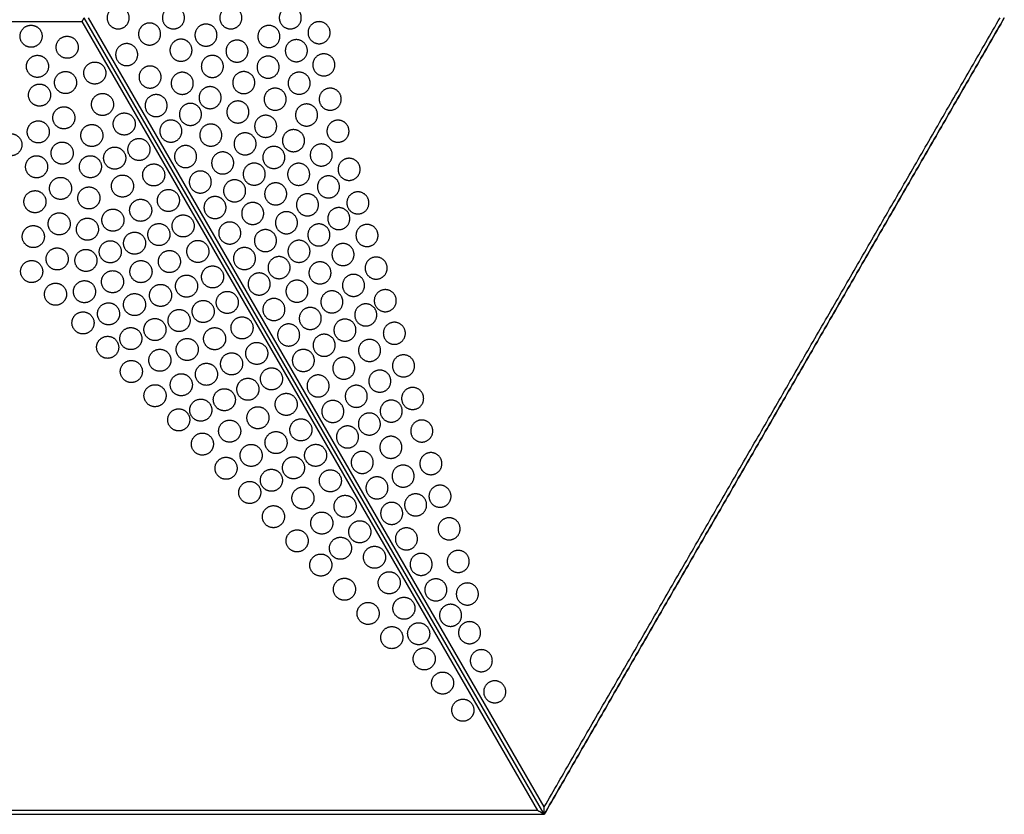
# Model space of a CAD drawing. Header units: millimetres. Extents: x -125 to 375, y 0 to 433.
# Tile 2 of 3: x 107 to 375, y 0 to 216. Entities that reach past the tile are written whole.
import ezdxf

# ---------------------------------------------------------------- set-up
doc = ezdxf.new("R2010")
doc.units = ezdxf.units.MM
doc.layers.add('Layer 01', color=18, linetype='Continuous', true_color=0x000000)

msp = doc.modelspace()

# ---------------------------------------------------------------- linework, layer by layer
at = {"layer": 'Layer 01'}
for p, q in [((248.27, 1, 77), (124.42, 215.51, 77)), ((250, 0, 76), (125, 216.51, 76)), ((250, 2, 77), (126.15, 216.51, 77)), ((250, 0), (250, 0, 74))]:
    msp.add_line(p, q, dxfattribs=at)
for points in [[(137.24, 216.51, 77), (137.24, 213.51, 77), (134.24, 213.51, 77), (131.24, 213.51, 77), (131.24, 216.51, 77), (131.24, 219.51, 77), (134.24, 219.51, 77), (137.24, 219.51, 77), (137.24, 216.51, 77)], [(152.25, 216.51, 77), (152.25, 213.51, 77), (149.25, 213.51, 77), (146.25, 213.51, 77), (146.25, 216.51, 77), (146.25, 219.51, 77), (149.25, 219.51, 77), (152.25, 219.51, 77), (152.25, 216.51, 77)], [(167.84, 216.51, 77), (167.84, 213.51, 77), (164.84, 213.51, 77), (161.84, 213.51, 77), (161.84, 216.51, 77), (161.84, 219.51, 77), (164.84, 219.51, 77), (167.84, 219.51, 77), (167.84, 216.51, 77)], [(184, 216.51, 77), (184, 213.51, 77), (181, 213.51, 77), (178, 213.51, 77), (178, 216.51, 77), (178, 219.51, 77), (181, 219.51, 77), (184, 219.51, 77), (184, 216.51, 77)], [(109.07, 208.91, 77), (111.66, 207.41, 77), (113.16, 210.01, 77), (114.66, 212.6, 77), (112.07, 214.1, 77), (109.47, 215.6, 77), (107.97, 213.01, 77), (106.47, 210.41, 77), (109.07, 208.91, 77)], [(145.77, 212.1, 77), (145.77, 209.1, 77), (142.77, 209.1, 77), (139.77, 209.1, 77), (139.77, 212.1, 77), (139.77, 215.1, 77), (142.77, 215.1, 77), (145.77, 215.1, 77), (145.77, 212.1, 77)], [(161.09, 211.81, 77), (161.09, 208.81, 77), (158.09, 208.81, 77), (155.09, 208.81, 77), (155.09, 211.81, 77), (155.09, 214.81, 77), (158.09, 214.81, 77), (161.09, 214.81, 77), (161.09, 211.81, 77)], [(178.18, 211.43, 77), (178.18, 208.43, 77), (175.18, 208.43, 77), (172.18, 208.43, 77), (172.18, 211.43, 77), (172.18, 214.43, 77), (175.18, 214.43, 77), (178.18, 214.43, 77), (178.18, 211.43, 77)], [(191.82, 212.47, 77), (191.82, 209.47, 77), (188.82, 209.47, 77), (185.82, 209.47, 77), (185.82, 212.47, 77), (185.82, 215.47, 77), (188.82, 215.47, 77), (191.82, 215.47, 77), (191.82, 212.47, 77)], [(118.88, 205.91, 77), (121.48, 204.41, 77), (122.98, 207.01, 77), (124.48, 209.6, 77), (121.88, 211.1, 77), (119.28, 212.6, 77), (117.78, 210.01, 77), (116.28, 207.41, 77), (118.88, 205.91, 77)], [(139.55, 206.51, 77), (139.55, 203.51, 77), (136.55, 203.51, 77), (133.55, 203.51, 77), (133.55, 206.51, 77), (133.55, 209.51, 77), (136.55, 209.51, 77), (139.55, 209.51, 77), (139.55, 206.51, 77)], [(154.3, 207.7, 77), (154.3, 204.7, 77), (151.3, 204.7, 77), (148.3, 204.7, 77), (148.3, 207.7, 77), (148.3, 210.7, 77), (151.3, 210.7, 77), (154.3, 210.7, 77), (154.3, 207.7, 77)], [(169.53, 207.46, 77), (169.53, 204.46, 77), (166.53, 204.46, 77), (163.53, 204.46, 77), (163.53, 207.46, 77), (163.53, 210.46, 77), (166.53, 210.46, 77), (169.53, 210.46, 77), (169.53, 207.46, 77)], [(185.65, 207.58, 77), (185.65, 204.58, 77), (182.65, 204.58, 77), (179.65, 204.58, 77), (179.65, 207.58, 77), (179.65, 210.58, 77), (182.65, 210.58, 77), (185.65, 210.58, 77), (185.65, 207.58, 77)], [(110.8, 200.72, 77), (113.4, 199.22, 77), (114.9, 201.82, 77), (116.4, 204.42, 77), (113.8, 205.92, 77), (111.21, 207.42, 77), (109.71, 204.82, 77), (108.21, 202.22, 77), (110.8, 200.72, 77)], [(162.83, 203.3, 77), (162.83, 200.3, 77), (159.83, 200.3, 77), (156.83, 200.3, 77), (156.83, 203.3, 77), (156.83, 206.3, 77), (159.83, 206.3, 77), (162.83, 206.3, 77), (162.83, 203.3, 77)], [(177.97, 203.1, 77), (177.97, 200.1, 77), (174.97, 200.1, 77), (171.97, 200.1, 77), (171.97, 203.1, 77), (171.97, 206.1, 77), (174.97, 206.1, 77), (177.97, 206.1, 77), (177.97, 203.1, 77)], [(193.11, 203.72, 77), (193.11, 200.72, 77), (190.11, 200.72, 77), (187.11, 200.72, 77), (187.11, 203.72, 77), (187.11, 206.72, 77), (190.11, 206.72, 77), (193.11, 206.72, 77), (193.11, 203.72, 77)], [(126.39, 198.91, 77), (128.98, 197.41, 77), (130.48, 200.01, 77), (131.98, 202.6, 77), (129.39, 204.1, 77), (126.79, 205.6, 77), (125.29, 203.01, 77), (123.79, 200.41, 77), (126.39, 198.91, 77)], [(145.9, 200.41, 77), (145.9, 197.41, 77), (142.9, 197.41, 77), (139.9, 197.41, 77), (139.9, 200.41, 77), (139.9, 203.41, 77), (142.9, 203.41, 77), (145.9, 203.41, 77), (145.9, 200.41, 77)], [(118.43, 196.32, 77), (121.03, 194.82, 77), (122.53, 197.42, 77), (124.03, 200.02, 77), (121.43, 201.52, 77), (118.83, 203.02, 77), (117.33, 200.42, 77), (115.83, 197.82, 77), (118.43, 196.32, 77)], [(154.65, 198.71, 77), (154.65, 195.71, 77), (151.65, 195.71, 77), (148.65, 195.71, 77), (148.65, 198.71, 77), (148.65, 201.71, 77), (151.65, 201.71, 77), (154.65, 201.71, 77), (154.65, 198.71, 77)], [(171.36, 198.9, 77), (171.36, 195.9, 77), (168.36, 195.9, 77), (165.36, 195.9, 77), (165.36, 198.9, 77), (165.36, 201.9, 77), (168.36, 201.9, 77), (171.36, 201.9, 77), (171.36, 198.9, 77)], [(186.41, 198.74, 77), (186.41, 195.74, 77), (183.41, 195.74, 77), (180.41, 195.74, 77), (180.41, 198.74, 77), (180.41, 201.74, 77), (183.41, 201.74, 77), (186.41, 201.74, 77), (186.41, 198.74, 77)], [(111.38, 192.91, 77), (113.97, 191.41, 77), (115.47, 194.01, 77), (116.97, 196.6, 77), (114.38, 198.1, 77), (111.78, 199.6, 77), (110.28, 197.01, 77), (108.78, 194.41, 77), (111.38, 192.91, 77)], [(128.48, 190.36, 77), (131.08, 188.86, 77), (132.58, 191.46, 77), (134.08, 194.05, 77), (131.48, 195.55, 77), (128.89, 197.05, 77), (127.39, 194.46, 77), (125.89, 191.86, 77), (128.48, 190.36, 77)], [(147.55, 192.65, 77), (147.55, 189.65, 77), (144.55, 189.65, 77), (141.55, 189.65, 77), (141.55, 192.65, 77), (141.55, 195.65, 77), (144.55, 195.65, 77), (147.55, 195.65, 77), (147.55, 192.65, 77)], [(162.21, 194.81, 77), (162.21, 191.81, 77), (159.21, 191.81, 77), (156.21, 191.81, 77), (156.21, 194.81, 77), (156.21, 197.81, 77), (159.21, 197.81, 77), (162.21, 197.81, 77), (162.21, 194.81, 77)], [(179.89, 194.39, 77), (179.89, 191.39, 77), (176.89, 191.39, 77), (173.89, 191.39, 77), (173.89, 194.39, 77), (173.89, 197.39, 77), (176.89, 197.39, 77), (179.89, 197.39, 77), (179.89, 194.39, 77)], [(194.85, 194.39, 77), (194.85, 191.39, 77), (191.85, 191.39, 77), (188.85, 191.39, 77), (188.85, 194.39, 77), (188.85, 197.39, 77), (191.85, 197.39, 77), (194.85, 197.39, 77), (194.85, 194.39, 77)], [(156.87, 190.26, 77), (156.87, 187.26, 77), (153.87, 187.26, 77), (150.87, 187.26, 77), (150.87, 190.26, 77), (150.87, 193.26, 77), (153.87, 193.26, 77), (156.87, 193.26, 77), (156.87, 190.26, 77)], [(169.76, 190.91, 77), (169.76, 187.91, 77), (166.76, 187.91, 77), (163.76, 187.91, 77), (163.76, 190.91, 77), (163.76, 193.91, 77), (166.76, 193.91, 77), (169.76, 193.91, 77), (169.76, 190.91, 77)], [(188.42, 190.09, 77), (188.42, 187.09, 77), (185.42, 187.09, 77), (182.42, 187.09, 77), (182.42, 190.09, 77), (182.42, 193.09, 77), (185.42, 193.09, 77), (188.42, 193.09, 77), (188.42, 190.09, 77)], [(117.98, 186.73, 77), (120.57, 185.23, 77), (122.07, 187.83, 77), (123.57, 190.43, 77), (120.98, 191.93, 77), (118.38, 193.43, 77), (116.88, 190.83, 77), (115.38, 188.23, 77), (117.98, 186.73, 77)], [(134.39, 185.05, 77), (136.98, 183.55, 77), (138.48, 186.15, 77), (139.98, 188.75, 77), (137.39, 190.25, 77), (134.79, 191.75, 77), (133.29, 189.15, 77), (131.79, 186.55, 77), (134.39, 185.05, 77)], [(177.31, 187.02, 77), (177.31, 184.02, 77), (174.31, 184.02, 77), (171.31, 184.02, 77), (171.31, 187.02, 77), (171.31, 190.02, 77), (174.31, 190.02, 77), (177.31, 190.02, 77), (177.31, 187.02, 77)], [(111.02, 182.91, 77), (113.62, 181.41, 77), (115.12, 184.01, 77), (116.62, 186.6, 77), (114.02, 188.1, 77), (111.43, 189.6, 77), (109.93, 187.01, 77), (108.43, 184.41, 77), (111.02, 182.91, 77)], [(125.58, 181.93, 77), (128.18, 180.43, 77), (129.68, 183.03, 77), (131.18, 185.62, 77), (128.58, 187.12, 77), (125.99, 188.62, 77), (124.49, 186.03, 77), (122.99, 183.43, 77), (125.58, 181.93, 77)], [(151.55, 185.72, 77), (151.55, 182.72, 77), (148.55, 182.72, 77), (145.55, 182.72, 77), (145.55, 185.72, 77), (145.55, 188.72, 77), (148.55, 188.72, 77), (151.55, 188.72, 77), (151.55, 185.72, 77)], [(162.4, 184.63, 77), (162.4, 181.63, 77), (159.4, 181.63, 77), (156.4, 181.63, 77), (156.4, 184.63, 77), (156.4, 187.63, 77), (159.4, 187.63, 77), (162.4, 187.63, 77), (162.4, 184.63, 77)], [(196.96, 185.69, 77), (196.96, 182.69, 77), (193.96, 182.69, 77), (190.96, 182.69, 77), (190.96, 185.69, 77), (190.96, 188.69, 77), (193.96, 188.69, 77), (196.96, 188.69, 77), (196.96, 185.69, 77)], [(103.58, 179.41, 77), (106.18, 177.91, 77), (107.68, 180.51, 77), (109.18, 183.1, 77), (106.58, 184.6, 77), (103.98, 186.1, 77), (102.48, 183.51, 77), (100.98, 180.91, 77), (103.58, 179.41, 77)], [(171.72, 182.25, 77), (171.72, 179.25, 77), (168.72, 179.25, 77), (165.72, 179.25, 77), (165.72, 182.25, 77), (165.72, 185.25, 77), (168.72, 185.25, 77), (171.72, 185.25, 77), (171.72, 182.25, 77)], [(184.87, 183.12, 77), (184.87, 180.12, 77), (181.87, 180.12, 77), (178.87, 180.12, 77), (178.87, 183.12, 77), (178.87, 186.12, 77), (181.87, 186.12, 77), (184.87, 186.12, 77), (184.87, 183.12, 77)], [(117.52, 177.14, 77), (120.12, 175.64, 77), (121.62, 178.24, 77), (123.12, 180.84, 77), (120.52, 182.34, 77), (117.92, 183.84, 77), (116.42, 181.24, 77), (114.92, 178.64, 77), (117.52, 177.14, 77)], [(138.39, 178.12, 77), (140.98, 176.62, 77), (142.48, 179.22, 77), (143.98, 181.82, 77), (141.39, 183.32, 77), (138.79, 184.82, 77), (137.29, 182.22, 77), (135.79, 179.62, 77), (138.39, 178.12, 77)], [(192.42, 179.22, 77), (192.42, 176.22, 77), (189.42, 176.22, 77), (186.42, 176.22, 77), (186.42, 179.22, 77), (186.42, 182.22, 77), (189.42, 182.22, 77), (192.42, 182.22, 77), (192.42, 179.22, 77)], [(131.79, 175.78, 77), (134.39, 174.28, 77), (135.89, 176.88, 77), (137.39, 179.48, 77), (134.79, 180.98, 77), (132.19, 182.48, 77), (130.69, 179.88, 77), (129.19, 177.28, 77), (131.79, 175.78, 77)], [(155.55, 178.79, 77), (155.55, 175.79, 77), (152.55, 175.79, 77), (149.55, 175.79, 77), (149.55, 178.79, 77), (149.55, 181.79, 77), (152.55, 181.79, 77), (155.55, 181.79, 77), (155.55, 178.79, 77)], [(165.63, 177.06, 77), (165.63, 174.06, 77), (162.63, 174.06, 77), (159.63, 174.06, 77), (159.63, 177.06, 77), (159.63, 180.06, 77), (162.63, 180.06, 77), (165.63, 180.06, 77), (165.63, 177.06, 77)], [(179.53, 178.56, 77), (179.53, 175.56, 77), (176.53, 175.56, 77), (173.53, 175.56, 77), (173.53, 178.56, 77), (173.53, 181.56, 77), (176.53, 181.56, 77), (179.53, 181.56, 77), (179.53, 178.56, 77)], [(110.57, 173.42, 77), (113.17, 171.92, 77), (114.67, 174.52, 77), (116.17, 177.12, 77), (113.57, 178.62, 77), (110.98, 180.12, 77), (109.48, 177.52, 77), (107.98, 174.92, 77), (110.57, 173.42, 77)], [(125.18, 173.44, 77), (127.78, 171.94, 77), (129.28, 174.53, 77), (130.78, 177.13, 77), (128.18, 178.63, 77), (125.59, 180.13, 77), (124.09, 177.53, 77), (122.59, 174.94, 77), (125.18, 173.44, 77)], [(142.39, 171.2, 77), (144.98, 169.7, 77), (146.48, 172.29, 77), (147.98, 174.89, 77), (145.39, 176.39, 77), (142.79, 177.89, 77), (141.29, 175.29, 77), (139.79, 172.7, 77), (142.39, 171.2, 77)], [(174.2, 174.02, 77), (174.2, 171.02, 77), (171.2, 171.02, 77), (168.2, 171.02, 77), (168.2, 174.02, 77), (168.2, 177.02, 77), (171.2, 177.02, 77), (174.2, 177.02, 77), (174.2, 174.02, 77)], [(186.27, 173.97, 77), (186.27, 170.97, 77), (183.27, 170.97, 77), (180.27, 170.97, 77), (180.27, 173.97, 77), (180.27, 176.97, 77), (183.27, 176.97, 77), (186.27, 176.97, 77), (186.27, 173.97, 77)], [(199.98, 175.32, 77), (199.98, 172.32, 77), (196.98, 172.32, 77), (193.98, 172.32, 77), (193.98, 175.32, 77), (193.98, 178.32, 77), (196.98, 178.32, 77), (199.98, 178.32, 77), (199.98, 175.32, 77)], [(159.55, 171.87, 77), (159.55, 168.87, 77), (156.55, 168.87, 77), (153.55, 168.87, 77), (153.55, 171.87, 77), (153.55, 174.87, 77), (156.55, 174.87, 77), (159.55, 174.87, 77), (159.55, 171.87, 77)], [(117.07, 167.55, 77), (119.67, 166.05, 77), (121.17, 168.65, 77), (122.67, 171.25, 77), (120.07, 172.75, 77), (117.47, 174.25, 77), (115.97, 171.65, 77), (114.47, 169.05, 77), (117.07, 167.55, 77)], [(133.91, 168.18, 77), (136.5, 166.68, 77), (138, 169.28, 77), (139.5, 171.88, 77), (136.91, 173.38, 77), (134.31, 174.88, 77), (132.81, 172.28, 77), (131.31, 169.68, 77), (133.91, 168.18, 77)], [(168.87, 169.48, 77), (168.87, 166.48, 77), (165.87, 166.48, 77), (162.87, 166.48, 77), (162.87, 169.48, 77), (162.87, 172.48, 77), (165.87, 172.48, 77), (168.87, 172.48, 77), (168.87, 169.48, 77)], [(180.03, 168.65, 77), (180.03, 165.65, 77), (177.03, 165.65, 77), (174.03, 165.65, 77), (174.03, 168.65, 77), (174.03, 171.65, 77), (177.03, 171.65, 77), (180.03, 171.65, 77), (180.03, 168.65, 77)], [(194.37, 170.55, 77), (194.37, 167.55, 77), (191.37, 167.55, 77), (188.37, 167.55, 77), (188.37, 170.55, 77), (188.37, 173.55, 77), (191.37, 173.55, 77), (194.37, 173.55, 77), (194.37, 170.55, 77)], [(110.13, 163.93, 77), (112.72, 162.43, 77), (114.22, 165.03, 77), (115.72, 167.63, 77), (113.13, 169.13, 77), (110.53, 170.63, 77), (109.03, 168.03, 77), (107.53, 165.43, 77), (110.13, 163.93, 77)], [(124.78, 164.95, 77), (127.38, 163.45, 77), (128.88, 166.04, 77), (130.38, 168.64, 77), (127.78, 170.14, 77), (125.18, 171.64, 77), (123.68, 169.04, 77), (122.18, 166.45, 77), (124.78, 164.95, 77)], [(146.39, 164.27, 77), (148.98, 162.77, 77), (150.48, 165.37, 77), (151.98, 167.96, 77), (149.39, 169.46, 77), (146.79, 170.96, 77), (145.29, 168.37, 77), (143.79, 165.77, 77), (146.39, 164.27, 77)], [(188.67, 165.68, 77), (188.67, 162.68, 77), (185.67, 162.68, 77), (182.67, 162.68, 77), (182.67, 165.68, 77), (182.67, 168.68, 77), (185.67, 168.68, 77), (188.67, 168.68, 77), (188.67, 165.68, 77)], [(202.37, 166.2, 77), (202.37, 163.2, 77), (199.37, 163.2, 77), (196.37, 163.2, 77), (196.37, 166.2, 77), (196.37, 169.2, 77), (199.37, 169.2, 77), (202.37, 169.2, 77), (202.37, 166.2, 77)], [(138.85, 161.59, 77), (141.45, 160.09, 77), (142.95, 162.69, 77), (144.45, 165.29, 77), (141.85, 166.79, 77), (139.25, 168.29, 77), (137.75, 165.69, 77), (136.25, 163.09, 77), (138.85, 161.59, 77)], [(163.55, 164.94, 77), (163.55, 161.94, 77), (160.55, 161.94, 77), (157.55, 161.94, 77), (157.55, 164.94, 77), (157.55, 167.94, 77), (160.55, 167.94, 77), (163.55, 167.94, 77), (163.55, 164.94, 77)], [(173.79, 163.33, 77), (173.79, 160.33, 77), (170.79, 160.33, 77), (167.79, 160.33, 77), (167.79, 163.33, 77), (167.79, 166.33, 77), (170.79, 166.33, 77), (173.79, 166.33, 77), (173.79, 163.33, 77)], [(116.71, 157.91, 77), (119.31, 156.41, 77), (120.81, 159.01, 77), (122.31, 161.6, 77), (119.71, 163.1, 77), (117.11, 164.6, 77), (115.61, 162.01, 77), (114.11, 159.41, 77), (116.71, 157.91, 77)], [(131.31, 158.91, 77), (133.91, 157.41, 77), (135.41, 160.01, 77), (136.91, 162.61, 77), (134.31, 164.11, 77), (131.71, 165.61, 77), (130.21, 163.01, 77), (128.71, 160.41, 77), (131.31, 158.91, 77)], [(182.96, 160.81, 77), (182.96, 157.81, 77), (179.96, 157.81, 77), (176.96, 157.81, 77), (176.96, 160.81, 77), (176.96, 163.81, 77), (179.96, 163.81, 77), (182.96, 163.81, 77), (182.96, 160.81, 77)], [(197.18, 161.93, 77), (197.18, 158.93, 77), (194.18, 158.93, 77), (191.18, 158.93, 77), (191.18, 161.93, 77), (191.18, 164.93, 77), (194.18, 164.93, 77), (197.18, 164.93, 77), (197.18, 161.93, 77)], [(124.38, 156.46, 77), (126.98, 154.96, 77), (128.48, 157.55, 77), (129.98, 160.15, 77), (127.38, 161.65, 77), (124.78, 163.15, 77), (123.28, 160.55, 77), (121.78, 157.96, 77), (124.38, 156.46, 77)], [(143.79, 155, 77), (146.39, 153.5, 77), (147.89, 156.1, 77), (149.39, 158.69, 77), (146.79, 160.19, 77), (144.19, 161.69, 77), (142.69, 159.1, 77), (141.19, 156.5, 77), (143.79, 155, 77)], [(150.39, 157.34, 77), (152.98, 155.84, 77), (154.48, 158.44, 77), (155.98, 161.04, 77), (153.39, 162.54, 77), (150.79, 164.04, 77), (149.29, 161.44, 77), (147.79, 158.84, 77), (150.39, 157.34, 77)], [(167.55, 158.01, 77), (167.55, 155.01, 77), (164.55, 155.01, 77), (161.55, 155.01, 77), (161.55, 158.01, 77), (161.55, 161.01, 77), (164.55, 161.01, 77), (167.55, 161.01, 77), (167.55, 158.01, 77)], [(109.68, 154.44, 77), (112.28, 152.94, 77), (113.78, 155.54, 77), (115.28, 158.14, 77), (112.68, 159.64, 77), (110.08, 161.14, 77), (108.58, 158.54, 77), (107.08, 155.94, 77), (109.68, 154.44, 77)], [(137.19, 152.66, 77), (139.79, 151.16, 77), (141.29, 153.75, 77), (142.79, 156.35, 77), (140.19, 157.85, 77), (137.6, 159.35, 77), (136.1, 156.75, 77), (134.6, 154.16, 77), (137.19, 152.66, 77)], [(177.25, 155.95, 77), (177.25, 152.95, 77), (174.25, 152.95, 77), (171.25, 152.95, 77), (171.25, 155.95, 77), (171.25, 158.95, 77), (174.25, 158.95, 77), (177.25, 158.95, 77), (177.25, 155.95, 77)], [(191.77, 157.49, 77), (191.77, 154.49, 77), (188.77, 154.49, 77), (185.77, 154.49, 77), (185.77, 157.49, 77), (185.77, 160.49, 77), (188.77, 160.49, 77), (191.77, 160.49, 77), (191.77, 157.49, 77)], [(204.85, 157.34, 77), (204.85, 154.34, 77), (201.85, 154.34, 77), (198.85, 154.34, 77), (198.85, 157.34, 77), (198.85, 160.34, 77), (201.85, 160.34, 77), (204.85, 160.34, 77), (204.85, 157.34, 77)], [(130.6, 150.31, 77), (133.19, 148.81, 77), (134.69, 151.41, 77), (136.19, 154.01, 77), (133.6, 155.51, 77), (131, 157.01, 77), (129.5, 154.41, 77), (128, 151.81, 77), (130.6, 150.31, 77)], [(154.39, 150.41, 77), (156.98, 148.91, 77), (158.48, 151.51, 77), (159.98, 154.11, 77), (157.39, 155.61, 77), (154.79, 157.11, 77), (153.29, 154.51, 77), (151.79, 151.91, 77), (154.39, 150.41, 77)], [(186.36, 153.04, 77), (186.36, 150.04, 77), (183.36, 150.04, 77), (180.36, 150.04, 77), (180.36, 153.04, 77), (180.36, 156.04, 77), (183.36, 156.04, 77), (186.36, 156.04, 77), (186.36, 153.04, 77)], [(116.16, 148.37, 77), (118.76, 146.87, 77), (120.26, 149.47, 77), (121.76, 152.07, 77), (119.16, 153.57, 77), (116.56, 155.07, 77), (115.06, 152.47, 77), (113.56, 149.87, 77), (116.16, 148.37, 77)], [(123.98, 147.97, 77), (126.58, 146.47, 77), (128.08, 149.06, 77), (129.58, 151.66, 77), (126.98, 153.16, 77), (124.38, 154.66, 77), (122.88, 152.06, 77), (121.38, 149.47, 77), (123.98, 147.97, 77)], [(146.66, 147.67, 77), (149.26, 146.17, 77), (150.76, 148.77, 77), (152.26, 151.36, 77), (149.66, 152.86, 77), (147.06, 154.36, 77), (145.56, 151.77, 77), (144.06, 149.17, 77), (146.66, 147.67, 77)], [(171.55, 151.08, 77), (171.55, 148.08, 77), (168.55, 148.08, 77), (165.55, 148.08, 77), (165.55, 151.08, 77), (165.55, 154.08, 77), (168.55, 154.08, 77), (171.55, 154.08, 77), (171.55, 151.08, 77)], [(198.33, 152.16, 77), (198.33, 149.16, 77), (195.33, 149.16, 77), (192.33, 149.16, 77), (192.33, 152.16, 77), (192.33, 155.16, 77), (195.33, 155.16, 77), (198.33, 155.16, 77), (198.33, 152.16, 77)], [(109.23, 144.95, 77), (111.83, 143.45, 77), (113.33, 146.05, 77), (114.83, 148.65, 77), (112.23, 150.15, 77), (109.63, 151.65, 77), (108.13, 149.05, 77), (106.63, 146.45, 77), (109.23, 144.95, 77)], [(138.93, 144.92, 77), (141.53, 143.42, 77), (143.03, 146.02, 77), (144.53, 148.62, 77), (141.93, 150.12, 77), (139.33, 151.62, 77), (137.83, 149.02, 77), (136.33, 146.42, 77), (138.93, 144.92, 77)], [(180.95, 148.6, 77), (180.95, 145.6, 77), (177.95, 145.6, 77), (174.95, 145.6, 77), (174.95, 148.6, 77), (174.95, 151.6, 77), (177.95, 151.6, 77), (180.95, 151.6, 77), (180.95, 148.6, 77)], [(192.07, 147.18, 77), (192.07, 144.18, 77), (189.07, 144.18, 77), (186.07, 144.18, 77), (186.07, 147.18, 77), (186.07, 150.18, 77), (189.07, 150.18, 77), (192.07, 150.18, 77), (192.07, 147.18, 77)], [(207.33, 148.48, 77), (207.33, 145.48, 77), (204.33, 145.48, 77), (201.33, 145.48, 77), (201.33, 148.48, 77), (201.33, 151.48, 77), (204.33, 151.48, 77), (207.33, 151.48, 77), (207.33, 148.48, 77)], [(131.2, 142.18, 77), (133.8, 140.68, 77), (135.3, 143.28, 77), (136.8, 145.88, 77), (134.2, 147.38, 77), (131.61, 148.88, 77), (130.11, 146.28, 77), (128.61, 143.68, 77), (131.2, 142.18, 77)], [(158.39, 143.48, 77), (160.98, 141.98, 77), (162.48, 144.58, 77), (163.98, 147.18, 77), (161.39, 148.68, 77), (158.79, 150.18, 77), (157.29, 147.58, 77), (155.79, 144.98, 77), (158.39, 143.48, 77)], [(175.55, 144.15, 77), (175.55, 141.15, 77), (172.55, 141.15, 77), (169.55, 141.15, 77), (169.55, 144.15, 77), (169.55, 147.15, 77), (172.55, 147.15, 77), (175.55, 147.15, 77), (175.55, 144.15, 77)], [(123.58, 139.47, 77), (126.18, 137.97, 77), (127.68, 140.57, 77), (129.18, 143.17, 77), (126.58, 144.67, 77), (123.98, 146.17, 77), (122.48, 143.57, 77), (120.98, 140.97, 77), (123.58, 139.47, 77)], [(151.32, 140.97, 77), (153.92, 139.47, 77), (155.42, 142.07, 77), (156.92, 144.67, 77), (154.32, 146.17, 77), (151.72, 147.67, 77), (150.22, 145.07, 77), (148.72, 142.47, 77), (151.32, 140.97, 77)], [(185.81, 142.2, 77), (185.81, 139.2, 77), (182.81, 139.2, 77), (179.81, 139.2, 77), (179.81, 142.2, 77), (179.81, 145.2, 77), (182.81, 145.2, 77), (185.81, 145.2, 77), (185.81, 142.2, 77)], [(201.18, 143.78, 77), (201.18, 140.78, 77), (198.18, 140.78, 77), (195.18, 140.78, 77), (195.18, 143.78, 77), (195.18, 146.78, 77), (198.18, 146.78, 77), (201.18, 146.78, 77), (201.18, 143.78, 77)], [(115.71, 138.78, 77), (118.31, 137.28, 77), (119.81, 139.88, 77), (121.31, 142.48, 77), (118.71, 143.98, 77), (116.11, 145.48, 77), (114.61, 142.88, 77), (113.11, 140.28, 77), (115.71, 138.78, 77)], [(144.25, 138.46, 77), (146.85, 136.96, 77), (148.35, 139.56, 77), (149.85, 142.16, 77), (147.25, 143.66, 77), (144.65, 145.16, 77), (143.15, 142.56, 77), (141.65, 139.96, 77), (144.25, 138.46, 77)], [(162.39, 136.55, 77), (164.98, 135.05, 77), (166.48, 137.65, 77), (167.98, 140.25, 77), (165.39, 141.75, 77), (162.79, 143.25, 77), (161.29, 140.65, 77), (159.79, 138.05, 77), (162.39, 136.55, 77)], [(195.3, 139.29, 77), (195.3, 136.29, 77), (192.3, 136.29, 77), (189.3, 136.29, 77), (189.3, 139.29, 77), (189.3, 142.29, 77), (192.3, 142.29, 77), (195.3, 142.29, 77), (195.3, 139.29, 77)], [(209.81, 139.62, 77), (209.81, 136.62, 77), (206.81, 136.62, 77), (203.81, 136.62, 77), (203.81, 139.62, 77), (203.81, 142.62, 77), (206.81, 142.62, 77), (209.81, 142.62, 77), (209.81, 139.62, 77)], [(137.18, 135.96, 77), (139.78, 134.46, 77), (141.28, 137.05, 77), (142.78, 139.65, 77), (140.18, 141.15, 77), (137.59, 142.65, 77), (136.09, 140.05, 77), (134.59, 137.46, 77), (137.18, 135.96, 77)], [(155.83, 134.09, 77), (158.43, 132.59, 77), (159.93, 135.19, 77), (161.43, 137.79, 77), (158.83, 139.29, 77), (156.24, 140.79, 77), (154.74, 138.19, 77), (153.24, 135.59, 77), (155.83, 134.09, 77)], [(179.55, 137.22, 77), (179.55, 134.22, 77), (176.55, 134.22, 77), (173.55, 134.22, 77), (173.55, 137.22, 77), (173.55, 140.22, 77), (176.55, 140.22, 77), (179.55, 140.22, 77), (179.55, 137.22, 77)], [(123.18, 130.98, 77), (125.78, 129.48, 77), (127.28, 132.08, 77), (128.78, 134.68, 77), (126.18, 136.18, 77), (123.58, 137.68, 77), (122.08, 135.08, 77), (120.58, 132.48, 77), (123.18, 130.98, 77)], [(130.12, 133.45, 77), (132.71, 131.95, 77), (134.21, 134.54, 77), (135.71, 137.14, 77), (133.12, 138.64, 77), (130.52, 140.14, 77), (129.02, 137.54, 77), (127.52, 134.95, 77), (130.12, 133.45, 77)], [(149.28, 131.63, 77), (151.88, 130.13, 77), (153.38, 132.73, 77), (154.88, 135.33, 77), (152.28, 136.83, 77), (149.68, 138.33, 77), (148.18, 135.73, 77), (146.68, 133.13, 77), (149.28, 131.63, 77)], [(189.43, 134.79, 77), (189.43, 131.79, 77), (186.43, 131.79, 77), (183.43, 131.79, 77), (183.43, 134.79, 77), (183.43, 137.79, 77), (186.43, 137.79, 77), (189.43, 137.79, 77), (189.43, 134.79, 77)], [(204.51, 135.75, 77), (204.51, 132.75, 77), (201.51, 132.75, 77), (198.51, 132.75, 77), (198.51, 135.75, 77), (198.51, 138.75, 77), (201.51, 138.75, 77), (204.51, 138.75, 77), (204.51, 135.75, 77)], [(142.73, 129.17, 77), (145.33, 127.67, 77), (146.83, 130.27, 77), (148.33, 132.87, 77), (145.73, 134.37, 77), (143.13, 135.87, 77), (141.63, 133.27, 77), (140.13, 130.67, 77), (142.73, 129.17, 77)], [(166.39, 129.63, 77), (168.98, 128.13, 77), (170.48, 130.72, 77), (171.98, 133.32, 77), (169.39, 134.82, 77), (166.79, 136.32, 77), (165.29, 133.72, 77), (163.79, 131.13, 77), (166.39, 129.63, 77)], [(198.85, 131.62, 77), (198.85, 128.62, 77), (195.85, 128.62, 77), (192.85, 128.62, 77), (192.85, 131.62, 77), (192.85, 134.62, 77), (195.85, 134.62, 77), (198.85, 134.62, 77), (198.85, 131.62, 77)], [(136.17, 126.71, 77), (138.77, 125.21, 77), (140.27, 127.81, 77), (141.77, 130.41, 77), (139.17, 131.91, 77), (136.58, 133.41, 77), (135.08, 130.81, 77), (133.58, 128.21, 77), (136.17, 126.71, 77)], [(158.94, 126.69, 77), (161.54, 125.19, 77), (163.04, 127.79, 77), (164.54, 130.39, 77), (161.94, 131.89, 77), (159.35, 133.39, 77), (157.85, 130.79, 77), (156.35, 128.19, 77), (158.94, 126.69, 77)], [(183.55, 130.3, 77), (183.55, 127.3, 77), (180.55, 127.3, 77), (177.55, 127.3, 77), (177.55, 130.3, 77), (177.55, 133.3, 77), (180.55, 133.3, 77), (183.55, 133.3, 77), (183.55, 130.3, 77)], [(212.28, 130.76, 77), (212.28, 127.76, 77), (209.28, 127.76, 77), (206.28, 127.76, 77), (206.28, 130.76, 77), (206.28, 133.76, 77), (209.28, 133.76, 77), (212.28, 133.76, 77), (212.28, 130.76, 77)], [(129.88, 124.35, 77), (132.48, 122.85, 77), (133.98, 125.45, 77), (135.48, 128.04, 77), (132.88, 129.54, 77), (130.28, 131.04, 77), (128.78, 128.45, 77), (127.28, 125.85, 77), (129.88, 124.35, 77)], [(151.5, 123.76, 77), (154.1, 122.26, 77), (155.6, 124.86, 77), (157.1, 127.45, 77), (154.5, 128.95, 77), (151.9, 130.45, 77), (150.4, 127.86, 77), (148.9, 125.26, 77), (151.5, 123.76, 77)], [(193.2, 127.5, 77), (193.2, 124.5, 77), (190.2, 124.5, 77), (187.2, 124.5, 77), (187.2, 127.5, 77), (187.2, 130.5, 77), (190.2, 130.5, 77), (193.2, 130.5, 77), (193.2, 127.5, 77)], [(205.54, 126.1, 77), (205.54, 123.1, 77), (202.54, 123.1, 77), (199.54, 123.1, 77), (199.54, 126.1, 77), (199.54, 129.1, 77), (202.54, 129.1, 77), (205.54, 129.1, 77), (205.54, 126.1, 77)], [(144.06, 120.82, 77), (146.66, 119.32, 77), (148.16, 121.92, 77), (149.66, 124.52, 77), (147.06, 126.02, 77), (144.46, 127.52, 77), (142.96, 124.92, 77), (141.46, 122.32, 77), (144.06, 120.82, 77)], [(170.39, 122.7, 77), (172.98, 121.2, 77), (174.48, 123.8, 77), (175.98, 126.39, 77), (173.39, 127.89, 77), (170.79, 129.39, 77), (169.29, 126.8, 77), (167.79, 124.2, 77), (170.39, 122.7, 77)], [(187.55, 123.37, 77), (187.55, 120.37, 77), (184.55, 120.37, 77), (181.55, 120.37, 77), (181.55, 123.37, 77), (181.55, 126.37, 77), (184.55, 126.37, 77), (187.55, 126.37, 77), (187.55, 123.37, 77)], [(136.32, 117.77, 77), (138.91, 116.27, 77), (140.41, 118.87, 77), (141.91, 121.47, 77), (139.32, 122.97, 77), (136.72, 124.47, 77), (135.22, 121.87, 77), (133.72, 119.27, 77), (136.32, 117.77, 77)], [(163.55, 119.85, 77), (166.15, 118.35, 77), (167.65, 120.95, 77), (169.15, 123.55, 77), (166.55, 125.05, 77), (163.96, 126.55, 77), (162.46, 123.95, 77), (160.96, 121.35, 77), (163.55, 119.85, 77)], [(198.54, 121.27, 77), (198.54, 118.27, 77), (195.54, 118.27, 77), (192.54, 118.27, 77), (192.54, 121.27, 77), (192.54, 124.27, 77), (195.54, 124.27, 77), (198.54, 124.27, 77), (198.54, 121.27, 77)], [(214.76, 121.9, 77), (214.76, 118.9, 77), (211.76, 118.9, 77), (208.76, 118.9, 77), (208.76, 121.9, 77), (208.76, 124.9, 77), (211.76, 124.9, 77), (214.76, 124.9, 77), (214.76, 121.9, 77)], [(156.72, 117.01, 77), (159.32, 115.51, 77), (160.82, 118.11, 77), (162.32, 120.71, 77), (159.72, 122.21, 77), (157.12, 123.71, 77), (155.62, 121.11, 77), (154.12, 118.51, 77), (156.72, 117.01, 77)], [(174.39, 115.77, 77), (176.98, 114.27, 77), (178.48, 116.87, 77), (179.98, 119.47, 77), (177.39, 120.97, 77), (174.79, 122.47, 77), (173.29, 119.87, 77), (171.79, 117.27, 77), (174.39, 115.77, 77)], [(208.32, 117.75, 77), (208.32, 114.75, 77), (205.32, 114.75, 77), (202.32, 114.75, 77), (202.32, 117.75, 77), (202.32, 120.75, 77), (205.32, 120.75, 77), (208.32, 120.75, 77), (208.32, 117.75, 77)], [(149.89, 114.17, 77), (152.49, 112.67, 77), (153.99, 115.27, 77), (155.49, 117.86, 77), (152.89, 119.36, 77), (150.29, 120.86, 77), (148.79, 118.27, 77), (147.29, 115.67, 77), (149.89, 114.17, 77)], [(167.99, 112.94, 77), (170.58, 111.44, 77), (172.08, 114.04, 77), (173.58, 116.63, 77), (170.99, 118.13, 77), (168.39, 119.63, 77), (166.89, 117.04, 77), (165.39, 114.44, 77), (167.99, 112.94, 77)], [(191.55, 116.44, 77), (191.55, 113.44, 77), (188.55, 113.44, 77), (185.55, 113.44, 77), (185.55, 116.44, 77), (185.55, 119.44, 77), (188.55, 119.44, 77), (191.55, 119.44, 77), (191.55, 116.44, 77)], [(142.75, 111.2, 77), (145.35, 109.7, 77), (146.85, 112.29, 77), (148.35, 114.89, 77), (145.75, 116.39, 77), (143.15, 117.89, 77), (141.65, 115.29, 77), (140.15, 112.7, 77), (142.75, 111.2, 77)], [(161.58, 110.11, 77), (164.18, 108.61, 77), (165.68, 111.2, 77), (167.18, 113.8, 77), (164.58, 115.3, 77), (161.99, 116.8, 77), (160.49, 114.2, 77), (158.99, 111.61, 77), (161.58, 110.11, 77)], [(201.93, 113.63, 77), (201.93, 110.63, 77), (198.93, 110.63, 77), (195.93, 110.63, 77), (195.93, 113.63, 77), (195.93, 116.63, 77), (198.93, 116.63, 77), (201.93, 116.63, 77), (201.93, 113.63, 77)], [(217.24, 113.04, 77), (217.24, 110.04, 77), (214.24, 110.04, 77), (211.24, 110.04, 77), (211.24, 113.04, 77), (211.24, 116.04, 77), (214.24, 116.04, 77), (217.24, 116.04, 77), (217.24, 113.04, 77)], [(155.18, 107.27, 77), (157.78, 105.77, 77), (159.28, 108.37, 77), (160.78, 110.97, 77), (158.18, 112.47, 77), (155.58, 113.97, 77), (154.08, 111.37, 77), (152.58, 108.77, 77), (155.18, 107.27, 77)], [(178.39, 108.84, 77), (180.98, 107.34, 77), (182.48, 109.94, 77), (183.98, 112.54, 77), (181.39, 114.04, 77), (178.79, 115.54, 77), (177.29, 112.94, 77), (175.79, 110.34, 77), (178.39, 108.84, 77)], [(195.55, 109.51, 77), (195.55, 106.51, 77), (192.55, 106.51, 77), (189.55, 106.51, 77), (189.55, 109.51, 77), (189.55, 112.51, 77), (192.55, 112.51, 77), (195.55, 112.51, 77), (195.55, 109.51, 77)], [(211.43, 109.6, 77), (211.43, 106.6, 77), (208.43, 106.6, 77), (205.43, 106.6, 77), (205.43, 109.6, 77), (205.43, 112.6, 77), (208.43, 112.6, 77), (211.43, 112.6, 77), (211.43, 109.6, 77)], [(149.18, 104.62, 77), (151.78, 103.12, 77), (153.28, 105.72, 77), (154.78, 108.32, 77), (152.18, 109.82, 77), (149.59, 111.32, 77), (148.09, 108.72, 77), (146.59, 106.12, 77), (149.18, 104.62, 77)], [(170.71, 105.2, 77), (173.3, 103.7, 77), (174.8, 106.3, 77), (176.3, 108.9, 77), (173.71, 110.4, 77), (171.11, 111.9, 77), (169.61, 109.3, 77), (168.11, 106.7, 77), (170.71, 105.2, 77)], [(163.03, 101.56, 77), (165.62, 100.06, 77), (167.12, 102.66, 77), (168.62, 105.25, 77), (166.03, 106.75, 77), (163.43, 108.25, 77), (161.93, 105.66, 77), (160.43, 103.06, 77), (163.03, 101.56, 77)], [(182.39, 101.91, 77), (184.98, 100.41, 77), (186.48, 103.01, 77), (187.98, 105.61, 77), (185.39, 107.11, 77), (182.79, 108.61, 77), (181.29, 106.01, 77), (179.79, 103.41, 77), (182.39, 101.91, 77)], [(205.49, 106.09, 77), (205.49, 103.09, 77), (202.49, 103.09, 77), (199.49, 103.09, 77), (199.49, 106.09, 77), (199.49, 109.09, 77), (202.49, 109.09, 77), (205.49, 109.09, 77), (205.49, 106.09, 77)], [(219.72, 104.18, 77), (219.72, 101.18, 77), (216.72, 101.18, 77), (213.72, 101.18, 77), (213.72, 104.18, 77), (213.72, 107.18, 77), (216.72, 107.18, 77), (219.72, 107.18, 77), (219.72, 104.18, 77)], [(199.55, 102.58, 77), (199.55, 99.58, 77), (196.55, 99.58, 77), (193.55, 99.58, 77), (193.55, 102.58, 77), (193.55, 105.58, 77), (196.55, 105.58, 77), (199.55, 105.58, 77), (199.55, 102.58, 77)], [(155.62, 98.04, 77), (158.21, 96.54, 77), (159.71, 99.14, 77), (161.21, 101.74, 77), (158.62, 103.24, 77), (156.02, 104.74, 77), (154.52, 102.14, 77), (153.02, 99.54, 77), (155.62, 98.04, 77)], [(175.63, 98.44, 77), (178.22, 96.94, 77), (179.72, 99.54, 77), (181.22, 102.14, 77), (178.63, 103.64, 77), (176.03, 105.14, 77), (174.53, 102.54, 77), (173.03, 99.94, 77), (175.63, 98.44, 77)], [(211.33, 99.76, 77), (211.33, 96.76, 77), (208.33, 96.76, 77), (205.33, 96.76, 77), (205.33, 99.76, 77), (205.33, 102.76, 77), (208.33, 102.76, 77), (211.33, 102.76, 77), (211.33, 99.76, 77)], [(168.87, 94.97, 77), (171.46, 93.47, 77), (172.96, 96.07, 77), (174.46, 98.66, 77), (171.87, 100.16, 77), (169.27, 101.66, 77), (167.77, 99.07, 77), (166.27, 96.47, 77), (168.87, 94.97, 77)], [(186.39, 94.99, 77), (188.98, 93.49, 77), (190.48, 96.08, 77), (191.98, 98.68, 77), (189.39, 100.18, 77), (186.79, 101.68, 77), (185.29, 99.08, 77), (183.79, 96.49, 77), (186.39, 94.99, 77)], [(162.05, 91.47, 77), (164.65, 89.97, 77), (166.15, 92.56, 77), (167.65, 95.16, 77), (165.05, 96.66, 77), (162.45, 98.16, 77), (160.95, 95.56, 77), (159.45, 92.97, 77), (162.05, 91.47, 77)], [(180.38, 91.6, 77), (182.97, 90.1, 77), (184.47, 92.69, 77), (185.97, 95.29, 77), (183.38, 96.79, 77), (180.78, 98.29, 77), (179.28, 95.69, 77), (177.78, 93.1, 77), (180.38, 91.6, 77)], [(203.55, 95.66, 77), (203.55, 92.66, 77), (200.55, 92.66, 77), (197.55, 92.66, 77), (197.55, 95.66, 77), (197.55, 98.66, 77), (200.55, 98.66, 77), (203.55, 98.66, 77), (203.55, 95.66, 77)], [(222.2, 95.32, 77), (222.2, 92.32, 77), (219.2, 92.32, 77), (216.2, 92.32, 77), (216.2, 95.32, 77), (216.2, 98.32, 77), (219.2, 98.32, 77), (222.2, 98.32, 77), (222.2, 95.32, 77)], [(174.37, 88.21, 77), (176.96, 86.71, 77), (178.46, 89.31, 77), (179.96, 91.9, 77), (177.37, 93.4, 77), (174.77, 94.9, 77), (173.27, 92.31, 77), (171.77, 89.71, 77), (174.37, 88.21, 77)], [(190.39, 88.06, 77), (192.98, 86.56, 77), (194.48, 89.16, 77), (195.98, 91.75, 77), (193.39, 93.25, 77), (190.79, 94.75, 77), (189.29, 92.16, 77), (187.79, 89.56, 77), (190.39, 88.06, 77)], [(214.66, 91.93, 77), (214.66, 88.93, 77), (211.66, 88.93, 77), (208.66, 88.93, 77), (208.66, 91.93, 77), (208.66, 94.93, 77), (211.66, 94.93, 77), (214.66, 94.93, 77), (214.66, 91.93, 77)], [(207.55, 88.73, 77), (207.55, 85.73, 77), (204.55, 85.73, 77), (201.55, 85.73, 77), (201.55, 88.73, 77), (201.55, 91.73, 77), (204.55, 91.73, 77), (207.55, 91.73, 77), (207.55, 88.73, 77)], [(168.48, 84.89, 77), (171.08, 83.39, 77), (172.58, 85.99, 77), (174.08, 88.59, 77), (171.48, 90.09, 77), (168.89, 91.59, 77), (167.39, 88.99, 77), (165.89, 86.39, 77), (168.48, 84.89, 77)], [(182.94, 83.37, 77), (185.54, 81.87, 77), (187.04, 84.47, 77), (188.54, 87.06, 77), (185.94, 88.56, 77), (183.34, 90.06, 77), (181.84, 87.47, 77), (180.34, 84.87, 77), (182.94, 83.37, 77)], [(224.68, 86.46, 77), (224.68, 83.46, 77), (221.68, 83.46, 77), (218.68, 83.46, 77), (218.68, 86.46, 77), (218.68, 89.46, 77), (221.68, 89.46, 77), (224.68, 89.46, 77), (224.68, 86.46, 77)], [(194.39, 81.13, 77), (196.98, 79.63, 77), (198.48, 82.23, 77), (199.98, 84.82, 77), (197.39, 86.32, 77), (194.79, 87.82, 77), (193.29, 85.23, 77), (191.79, 82.63, 77), (194.39, 81.13, 77)], [(218.05, 84.11, 77), (218.05, 81.11, 77), (215.05, 81.11, 77), (212.05, 81.11, 77), (212.05, 84.11, 77), (212.05, 87.11, 77), (215.05, 87.11, 77), (218.05, 87.11, 77), (218.05, 84.11, 77)], [(174.92, 78.31, 77), (177.52, 76.81, 77), (179.02, 79.41, 77), (180.52, 82.01, 77), (177.92, 83.51, 77), (175.32, 85.01, 77), (173.82, 82.41, 77), (172.32, 79.81, 77), (174.92, 78.31, 77)], [(211.55, 81.8, 77), (211.55, 78.8, 77), (208.55, 78.8, 77), (205.55, 78.8, 77), (205.55, 81.8, 77), (205.55, 84.8, 77), (208.55, 84.8, 77), (211.55, 84.8, 77), (211.55, 81.8, 77)], [(188.06, 76.57, 77), (190.66, 75.07, 77), (192.16, 77.67, 77), (193.66, 80.27, 77), (191.06, 81.77, 77), (188.46, 83.27, 77), (186.96, 80.67, 77), (185.46, 78.07, 77), (188.06, 76.57, 77)], [(227.15, 77.6, 77), (227.15, 74.6, 77), (224.15, 74.6, 77), (221.15, 74.6, 77), (221.15, 77.6, 77), (221.15, 80.6, 77), (224.15, 80.6, 77), (227.15, 80.6, 77), (227.15, 77.6, 77)], [(198.39, 74.2, 77), (200.98, 72.7, 77), (202.48, 75.3, 77), (203.98, 77.9, 77), (201.39, 79.4, 77), (198.79, 80.9, 77), (197.29, 78.3, 77), (195.79, 75.7, 77), (198.39, 74.2, 77)], [(215.55, 74.87, 77), (215.55, 71.87, 77), (212.55, 71.87, 77), (209.55, 71.87, 77), (209.55, 74.87, 77), (209.55, 77.87, 77), (212.55, 77.87, 77), (215.55, 77.87, 77), (215.55, 74.87, 77)], [(181.35, 71.74, 77), (183.95, 70.24, 77), (185.45, 72.84, 77), (186.95, 75.43, 77), (184.35, 76.93, 77), (181.75, 78.43, 77), (180.25, 75.84, 77), (178.75, 73.24, 77), (181.35, 71.74, 77)], [(193.14, 69.72, 77), (195.73, 68.22, 77), (197.23, 70.82, 77), (198.73, 73.42, 77), (196.14, 74.92, 77), (193.54, 76.42, 77), (192.04, 73.82, 77), (190.54, 71.22, 77), (193.14, 69.72, 77)], [(202.39, 67.27, 77), (204.98, 65.77, 77), (206.48, 68.37, 77), (207.98, 70.97, 77), (205.39, 72.47, 77), (202.79, 73.97, 77), (201.29, 71.37, 77), (199.79, 68.77, 77), (202.39, 67.27, 77)], [(187.78, 65.16, 77), (190.38, 63.66, 77), (191.88, 66.26, 77), (193.38, 68.86, 77), (190.78, 70.36, 77), (188.19, 71.86, 77), (186.69, 69.26, 77), (185.19, 66.66, 77), (187.78, 65.16, 77)], [(219.55, 67.94, 77), (219.55, 64.94, 77), (216.55, 64.94, 77), (213.55, 64.94, 77), (213.55, 67.94, 77), (213.55, 70.94, 77), (216.55, 70.94, 77), (219.55, 70.94, 77), (219.55, 67.94, 77)], [(229.63, 68.74, 77), (229.63, 65.74, 77), (226.63, 65.74, 77), (223.63, 65.74, 77), (223.63, 68.74, 77), (223.63, 71.74, 77), (226.63, 71.74, 77), (229.63, 71.74, 77), (229.63, 68.74, 77)], [(206.39, 60.34, 77), (208.98, 58.84, 77), (210.48, 61.44, 77), (211.98, 64.04, 77), (209.39, 65.54, 77), (206.79, 67.04, 77), (205.29, 64.44, 77), (203.79, 61.84, 77), (206.39, 60.34, 77)], [(194.22, 58.58, 77), (196.82, 57.08, 77), (198.32, 59.68, 77), (199.82, 62.28, 77), (197.22, 63.78, 77), (194.62, 65.28, 77), (193.12, 62.68, 77), (191.62, 60.08, 77), (194.22, 58.58, 77)], [(223.55, 61.01, 77), (223.55, 58.01, 77), (220.55, 58.01, 77), (217.55, 58.01, 77), (217.55, 61.01, 77), (217.55, 64.01, 77), (220.55, 64.01, 77), (223.55, 64.01, 77), (223.55, 61.01, 77)], [(232.11, 59.88, 77), (232.11, 56.88, 77), (229.11, 56.88, 77), (226.11, 56.88, 77), (226.11, 59.88, 77), (226.11, 62.88, 77), (229.11, 62.88, 77), (232.11, 62.88, 77), (232.11, 59.88, 77)], [(210.39, 53.42, 77), (212.98, 51.92, 77), (214.48, 54.51, 77), (215.98, 57.11, 77), (213.39, 58.61, 77), (210.79, 60.11, 77), (209.29, 57.51, 77), (207.79, 54.92, 77), (210.39, 53.42, 77)], [(200.65, 52.01, 77), (203.25, 50.51, 77), (204.75, 53.11, 77), (206.25, 55.7, 77), (203.65, 57.2, 77), (201.05, 58.7, 77), (199.55, 56.11, 77), (198.05, 53.51, 77), (200.65, 52.01, 77)], [(227.55, 54.09, 77), (227.55, 51.09, 77), (224.55, 51.09, 77), (221.55, 51.09, 77), (221.55, 54.09, 77), (221.55, 57.09, 77), (224.55, 57.09, 77), (227.55, 57.09, 77), (227.55, 54.09, 77)], [(207.09, 45.43, 77), (209.68, 43.93, 77), (211.18, 46.53, 77), (212.68, 49.13, 77), (210.09, 50.63, 77), (207.49, 52.13, 77), (205.99, 49.53, 77), (204.49, 46.93, 77), (207.09, 45.43, 77)], [(214.39, 46.49, 77), (216.98, 44.99, 77), (218.48, 47.59, 77), (219.98, 50.18, 77), (217.39, 51.68, 77), (214.79, 53.18, 77), (213.29, 50.59, 77), (211.79, 47.99, 77), (214.39, 46.49, 77)], [(232.71, 49.37, 77), (232.71, 46.37, 77), (229.71, 46.37, 77), (226.71, 46.37, 77), (226.71, 49.37, 77), (226.71, 52.37, 77), (229.71, 52.37, 77), (232.71, 52.37, 77), (232.71, 49.37, 77)], [(215.89, 39.65, 77), (218.49, 38.15, 77), (219.99, 40.75, 77), (221.49, 43.35, 77), (218.89, 44.85, 77), (216.29, 46.35, 77), (214.79, 43.75, 77), (213.29, 41.15, 77), (215.89, 39.65, 77)], [(235.9, 41.76, 77), (235.9, 38.76, 77), (232.9, 38.76, 77), (229.9, 38.76, 77), (229.9, 41.76, 77), (229.9, 44.76, 77), (232.9, 44.76, 77), (235.9, 44.76, 77), (235.9, 41.76, 77)], [(220.89, 33.09, 77), (223.48, 31.59, 77), (224.98, 34.19, 77), (226.48, 36.78, 77), (223.89, 38.28, 77), (221.29, 39.78, 77), (219.79, 37.19, 77), (218.29, 34.59, 77), (220.89, 33.09, 77)], [(239.55, 33.3, 77), (239.55, 30.3, 77), (236.55, 30.3, 77), (233.55, 30.3, 77), (233.55, 33.3, 77), (233.55, 36.3, 77), (236.55, 36.3, 77), (239.55, 36.3, 77), (239.55, 33.3, 77)], [(226.39, 25.7, 77), (228.98, 24.2, 77), (230.48, 26.8, 77), (231.98, 29.4, 77), (229.39, 30.9, 77), (226.79, 32.4, 77), (225.29, 29.8, 77), (223.79, 27.2, 77), (226.39, 25.7, 77)]]:
    msp.add_rational_spline(points, [1, 0.707106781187, 1, 0.707106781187, 1, 0.707106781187, 1, 0.707106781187, 1], degree=2, knots=[-18.849556, -18.849556, -18.849556, -14.137167, -14.137167, -9.424778, -9.424778, -4.712389, -4.712389, 0, 0, 0], dxfattribs=at)
for points, degree in [([(-123.27, 215.51, 77), (0.58, 215.51, 77), (124.42, 215.51, 77)], 2), ([(124.42, 215.51, 77), (124.44, 215.54, 76.96), (124.49, 215.62, 76.89), (124.55, 215.73, 76.78), (124.62, 215.84, 76.67), (124.68, 215.95, 76.56), (124.74, 216.06, 76.44), (124.81, 216.17, 76.33), (124.87, 216.28, 76.22), (124.94, 216.4, 76.11), (124.98, 216.47, 76.04), (125, 216.51, 76)], 3), ([(250, 0), (312.5, 108.25), (375, 216.51)], 2), ([(375, 216.51, 76), (312.5, 108.25, 76), (250, 0, 76)], 2), ([(250, 2, 77), (311.92, 109.25, 77), (373.85, 216.51, 77)], 2), ([(0, 0), (125, 0), (250, 0)], 2), ([(0, 0, 76), (125, 0, 76), (250, 0, 76)], 2), ([(248.27, 1, 77), (124.42, 1, 77), (0.58, 1, 77)], 2), ([(250, 0, 76), (249.94, 0.04, 76.04), (249.81, 0.11, 76.11), (249.62, 0.22, 76.22), (249.42, 0.33, 76.33), (249.23, 0.44, 76.44), (249.04, 0.56, 76.56), (248.85, 0.67, 76.67), (248.65, 0.78, 76.78), (248.46, 0.89, 76.89), (248.33, 0.96, 76.96), (248.27, 1, 77)], 3), ([(250, 0, 76), (250, 0.07, 76.04), (250, 0.22, 76.11), (250, 0.44, 76.22), (250, 0.67, 76.33), (250, 0.89, 76.44), (250, 1.11, 76.56), (250, 1.33, 76.67), (250, 1.56, 76.78), (250, 1.78, 76.89), (250, 1.93, 76.96), (250, 2, 77)], 3), ([(250, 0, 74), (250, 0, 75), (250, 0, 76)], 2)]:
    msp.add_open_spline(points, degree=degree, dxfattribs=at)

doc.saveas('drawing.dxf')
